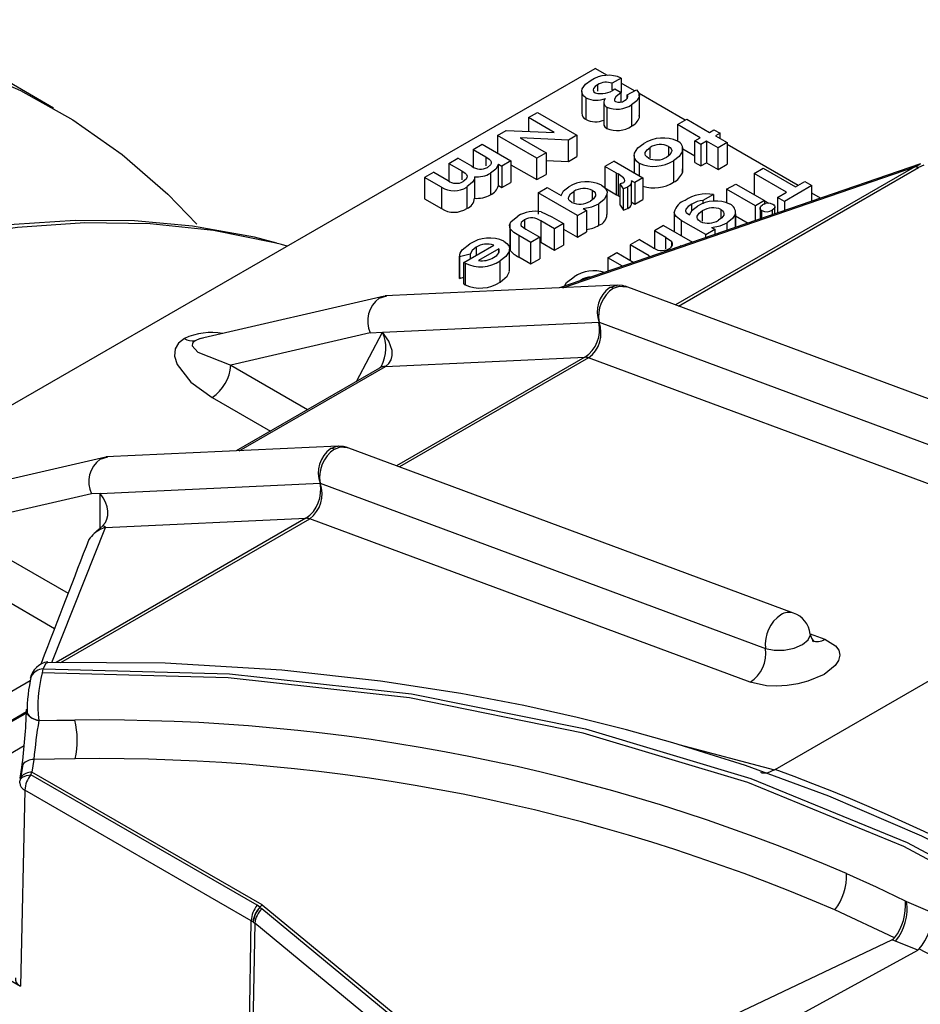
# Model space of a CAD drawing. Header units: inches. Extents: x 0 to 44, y 0 to 34.
# Tile 11 of 15: x 30.3 to 32.4, y 28.4 to 30.6. Entities that reach past the tile are written whole.
import ezdxf

# ---------------------------------------------------------------- set-up
doc = ezdxf.new("R2010")
doc.units = ezdxf.units.IN
doc.header["$LTSCALE"] = 4
doc.header["$MEASUREMENT"] = 0

msp = doc.modelspace()

# ---------------------------------------------------------------- linework, layer by layer
for p, q in [((30.42, 30.414), (30.0441, 30.6309)), ((29.0378, 29.0037), (31.6352, 30.5031)), ((31.6629, 30.4871), (31.6352, 30.5031)), ((31.6935, 30.4813), (31.6731, 30.4695)), ((31.6935, 30.4813), (31.6935, 30.4486)), ((31.6048, 30.4509), (31.6048, 30.4027)), ((31.6405, 30.4664), (31.6405, 30.4519)), ((31.6731, 30.4546), (31.6731, 30.4695)), ((31.6788, 30.4571), (31.6935, 30.4486)), ((31.7229, 30.4525), (31.6935, 30.4695)), ((31.7071, 30.4433), (31.7275, 30.4551)), ((31.6144, 30.4366), (31.6144, 30.3884)), ((31.6935, 30.4278), (31.6935, 30.4486)), ((31.7071, 30.4363), (31.7071, 30.4433)), ((31.8369, 30.3867), (31.7334, 30.4464)), ((31.7341, 30.4412), (31.7341, 30.4456)), ((31.7342, 30.3928), (31.7342, 30.441)), ((31.6543, 30.426), (31.6543, 30.3778)), ((31.6612, 30.4162), (31.6612, 30.368)), ((31.7168, 30.4215), (31.7168, 30.3733)), ((31.4852, 30.3925), (31.5056, 30.4042)), ((31.5432, 30.359), (31.4852, 30.3925)), ((31.4852, 30.3925), (31.4852, 30.3615)), ((31.5056, 30.4042), (31.594, 30.3532)), ((31.7342, 30.3928), (31.7335, 30.3973)), ((31.8199, 30.3769), (31.8403, 30.3887)), ((31.8403, 30.3887), (31.8913, 30.3592)), ((31.4161, 30.3526), (31.4352, 30.3636)), ((31.4352, 30.3636), (31.5432, 30.359)), ((31.8709, 30.3475), (31.8199, 30.3769)), ((31.8199, 30.3769), (31.8199, 30.3397)), ((31.8913, 30.3592), (31.9015, 30.3651)), ((31.9015, 30.3651), (31.9151, 30.3573)), ((31.4161, 30.3526), (31.4161, 30.3128)), ((31.5045, 30.3015), (31.4161, 30.3526)), ((31.575, 30.3422), (31.4667, 30.3469)), ((31.4667, 30.3469), (31.5249, 30.3133)), ((31.594, 30.3532), (31.575, 30.3422)), ((31.575, 30.294), (31.575, 30.3422)), ((31.594, 30.3532), (31.594, 30.305)), ((31.8584, 30.3403), (31.8709, 30.3475)), ((31.872, 30.3324), (31.8584, 30.3403)), ((31.8584, 30.2921), (31.8584, 30.3403)), ((31.9151, 30.3573), (31.9049, 30.3514)), ((31.9049, 30.3514), (31.931, 30.3363)), ((31.9151, 30.3455), (31.9151, 30.3573)), ((31.3612, 30.3209), (31.3816, 30.3327)), ((31.3612, 30.3209), (31.3897, 30.3045)), ((31.3612, 30.3209), (31.3612, 30.2818)), ((31.3816, 30.3327), (31.4462, 30.2954)), ((31.7584, 30.3021), (31.7584, 30.3257)), ((31.7997, 30.3279), (31.7997, 30.3071)), ((31.8314, 30.2774), (31.8314, 30.3256)), ((31.8314, 30.3221), (31.8584, 30.3064)), ((31.8845, 30.3396), (31.872, 30.3324)), ((31.872, 30.3324), (31.872, 30.2842)), ((31.9106, 30.3246), (31.8845, 30.3396)), ((31.8845, 30.3396), (31.8845, 30.2914)), ((31.931, 30.3363), (31.9106, 30.3246)), ((31.9106, 30.2764), (31.9106, 30.3246)), ((31.931, 30.3363), (31.931, 30.2881)), ((32.0902, 30.2405), (31.931, 30.3324)), ((31.3068, 30.2895), (31.3272, 30.3013)), ((31.3582, 30.2834), (31.3272, 30.3013)), ((31.3897, 30.3045), (31.3897, 30.2844)), ((31.5249, 30.3133), (31.5045, 30.3015)), ((31.5045, 30.2533), (31.5045, 30.3015)), ((31.5249, 30.3133), (31.5249, 30.2651)), ((31.5249, 30.2962), (31.575, 30.294)), ((31.575, 30.294), (31.594, 30.305)), ((31.7224, 30.3073), (31.7224, 30.2686)), ((31.8307, 30.3172), (31.8307, 30.269)), ((31.3068, 30.2895), (31.3357, 30.2728)), ((31.3068, 30.2895), (31.3068, 30.2504)), ((31.4181, 30.2881), (31.4258, 30.2836)), ((31.4181, 30.2398), (31.4181, 30.2881)), ((31.4462, 30.2954), (31.4258, 30.2836)), ((31.4258, 30.2836), (31.4258, 30.2354)), ((31.4462, 30.2954), (31.4462, 30.2472)), ((31.4462, 30.2869), (31.5045, 30.2533)), ((32.3651, 30.2887), (31.5549, 30.0103)), ((31.5627, 30.0106), (32.3519, 30.2818)), ((31.6774, 30.2946), (31.657, 30.2828)), ((31.6831, 30.2677), (31.657, 30.2828)), ((31.657, 30.2828), (31.657, 30.2346)), ((31.6774, 30.2946), (31.742, 30.2573)), ((31.734, 30.2899), (31.734, 30.2619)), ((31.8109, 30.2958), (31.8109, 30.2476)), ((32.3519, 30.2818), (31.8153, 29.972)), ((31.8219, 29.9695), (32.3603, 30.2804)), ((31.8307, 30.269), (31.8311, 30.2774)), ((31.8584, 30.2921), (31.872, 30.2842)), ((31.872, 30.2842), (31.8845, 30.2914)), ((31.8845, 30.2914), (31.9106, 30.2764)), ((31.9106, 30.2764), (31.931, 30.2881)), ((31.9917, 30.2673), (32.0121, 30.2791)), ((32.0121, 30.2791), (32.0846, 30.2372)), ((32.3519, 30.2818), (32.3644, 30.2884)), ((32.3724, 30.2857), (32.3603, 30.2804)), ((31.2729, 30.2699), (31.2525, 30.2581)), ((31.29, 30.2364), (31.2525, 30.2581)), ((31.2525, 30.2581), (31.2525, 30.2099)), ((31.2729, 30.2699), (31.3053, 30.2511)), ((31.3357, 30.2728), (31.3357, 30.253)), ((31.3641, 30.2599), (31.3641, 30.2117)), ((31.4003, 30.2675), (31.4003, 30.2193)), ((31.5045, 30.2533), (31.5249, 30.2651)), ((31.6831, 30.2677), (31.6863, 30.266)), ((31.6831, 30.2195), (31.6831, 30.2677)), ((31.6863, 30.266), (31.6863, 30.2177)), ((31.742, 30.2573), (31.7238, 30.2469)), ((31.742, 30.2573), (31.742, 30.2091)), ((32.0642, 30.2254), (31.9917, 30.2673)), ((31.9917, 30.2673), (31.9917, 30.2197)), ((31.29, 30.2364), (31.29, 30.1882)), ((31.347, 30.2368), (31.347, 30.1886)), ((31.4181, 30.2398), (31.4258, 30.2354)), ((31.4258, 30.2354), (31.4462, 30.2472)), ((31.5069, 30.2237), (31.5273, 30.2355)), ((31.5273, 30.2355), (31.5584, 30.2175)), ((31.657, 30.2346), (31.6831, 30.2195)), ((31.6983, 30.2465), (31.6912, 30.244)), ((31.6984, 30.2327), (31.6912, 30.244)), ((31.6912, 30.1958), (31.6912, 30.244)), ((31.7079, 30.2364), (31.6984, 30.2327)), ((31.6984, 30.1845), (31.6984, 30.2327)), ((31.7079, 30.2364), (31.7079, 30.1882)), ((31.7159, 30.2514), (31.7238, 30.2469)), ((31.7164, 30.1976), (31.7164, 30.2459)), ((31.7238, 30.2469), (31.7238, 30.1986)), ((31.93, 30.2317), (31.9504, 30.2435)), ((31.93, 30.2317), (31.93, 30.2015)), ((31.9946, 30.1944), (31.93, 30.2317)), ((31.9504, 30.2435), (32.015, 30.2062)), ((32.1209, 30.2398), (32.0597, 30.2045)), ((32.0846, 30.2372), (32.105, 30.249)), ((32.105, 30.249), (32.1209, 30.2398)), ((32.1209, 30.2047), (32.1209, 30.2398)), ((31.2525, 30.2099), (31.29, 30.1882)), ((31.5953, 30.1727), (31.5069, 30.2237)), ((31.5069, 30.2237), (31.5069, 30.1755)), ((31.5869, 30.2267), (31.5869, 30.2027)), ((31.6289, 30.2085), (31.6289, 30.2292)), ((31.662, 30.1749), (31.662, 30.2231)), ((31.6831, 30.2195), (31.6863, 30.2177)), ((31.6863, 30.2177), (31.6912, 30.2147)), ((31.7238, 30.1986), (31.742, 30.2091)), ((31.9002, 30.2197), (31.8769, 30.2063)), ((31.9002, 30.2197), (31.9002, 30.2048)), ((32.0438, 30.2136), (32.0642, 30.2254)), ((32.0438, 30.2136), (32.0438, 30.1783)), ((32.0597, 30.2045), (32.0438, 30.2136)), ((32.1404, 30.2115), (32.1209, 30.2228)), ((31.6084, 30.1887), (31.6157, 30.1844)), ((31.6432, 30.1508), (31.6432, 30.199)), ((31.6912, 30.1958), (31.6984, 30.1845)), ((31.6984, 30.1845), (31.7079, 30.1882)), ((31.7159, 30.2032), (31.7238, 30.1986)), ((31.8518, 30.1834), (31.8518, 30.1983)), ((31.8769, 30.2063), (31.8769, 30.1993)), ((31.9173, 30.1663), (31.9173, 30.1862)), ((32.015, 30.2062), (31.9946, 30.1944)), ((31.9946, 30.1614), (31.9946, 30.1944)), ((32.0048, 30.1899), (32.0048, 30.1649)), ((32.015, 30.2062), (32.015, 30.1977)), ((32.015, 30.2056), (32.0243, 30.2002)), ((32.0378, 30.1762), (32.0378, 30.1917)), ((32.0597, 30.2045), (32.0597, 30.1837)), ((31.5139, 30.181), (31.5376, 30.1702)), ((31.5376, 30.1702), (31.5643, 30.1548)), ((31.5953, 30.1727), (31.6157, 30.1844)), ((31.5953, 30.1245), (31.5953, 30.1727)), ((31.6157, 30.1844), (31.6157, 30.1362)), ((31.8125, 30.179), (31.8125, 30.1363)), ((31.8754, 30.1831), (31.8754, 30.1598)), ((31.9496, 30.1768), (31.9496, 30.1459)), ((31.9498, 30.146), (31.9498, 30.1841)), ((31.9498, 30.1721), (31.9781, 30.1557)), ((32.0087, 30.1662), (32.0087, 30.1837)), ((32.032, 30.1846), (32.032, 30.1742)), ((31.4433, 30.1537), (31.4433, 30.1054)), ((31.444, 30.1432), (31.444, 30.0949)), ((31.469, 30.1499), (31.4795, 30.1422)), ((31.4764, 30.1629), (31.4764, 30.1444)), ((31.4795, 30.1422), (31.511, 30.124)), ((31.5439, 30.143), (31.5129, 30.1609)), ((31.5129, 30.1609), (31.5129, 30.1127)), ((31.5643, 30.1548), (31.5439, 30.143)), ((31.5439, 30.0948), (31.5439, 30.143)), ((31.5643, 30.1548), (31.5643, 30.1065)), ((31.5643, 30.1424), (31.5953, 30.1245)), ((31.7886, 30.1501), (31.7682, 30.1383)), ((31.7886, 30.1501), (31.8532, 30.1128)), ((31.8831, 30.13), (31.828, 30.1619)), ((31.828, 30.1619), (31.828, 30.1273)), ((31.8831, 30.13), (31.9035, 30.1418)), ((31.8963, 30.146), (31.9035, 30.1418)), ((31.9035, 30.1418), (31.9035, 30.1301)), ((31.9313, 30.1396), (31.9313, 30.1565)), ((31.4906, 30.1122), (31.4635, 30.1279)), ((31.4635, 30.1279), (31.4635, 30.0797)), ((31.511, 30.124), (31.4906, 30.1122)), ((31.511, 30.124), (31.511, 30.0758)), ((31.5953, 30.1245), (31.6157, 30.1362)), ((31.7939, 30.1234), (31.7682, 30.1383)), ((31.7682, 30.1383), (31.7682, 30.0993)), ((31.7939, 30.1234), (31.8062, 30.1153)), ((31.7939, 30.0982), (31.7939, 30.1234)), ((31.8831, 30.1231), (31.8831, 30.13)), ((30.9443, 30.1043), (30.9315, 30.1077)), ((31.3406, 30.0675), (31.4074, 30.1061)), ((31.3679, 30.1016), (31.3679, 30.0832)), ((31.4188, 30.0982), (31.3734, 30.0721)), ((31.4188, 30.0892), (31.4188, 30.0982)), ((31.4427, 30.0489), (31.4427, 30.0971)), ((31.4906, 30.064), (31.4906, 30.1122)), ((31.511, 30.1136), (31.5129, 30.1127)), ((31.5129, 30.1127), (31.5439, 30.0948)), ((31.5439, 30.0948), (31.5643, 30.1065)), ((31.7342, 30.1187), (31.7138, 30.1069)), ((31.7562, 30.0824), (31.7138, 30.1069)), ((31.7138, 30.1069), (31.7138, 30.0723)), ((31.7342, 30.1187), (31.7623, 30.1025)), ((31.8062, 30.1153), (31.8062, 30.1029)), ((31.8276, 30.104), (31.8258, 30.105)), ((31.8258, 30.105), (31.8258, 30.1034)), ((31.3307, 30.0825), (31.3307, 30.0343)), ((31.3546, 30.0861), (31.3308, 30.0797)), ((31.3308, 30.0315), (31.3308, 30.0797)), ((31.3546, 30.0861), (31.3546, 30.0756)), ((31.4635, 30.0797), (31.4906, 30.064)), ((31.4906, 30.064), (31.511, 30.0758)), ((31.6635, 30.0778), (31.6839, 30.0896)), ((31.6963, 30.0589), (31.6635, 30.0778)), ((31.6635, 30.0778), (31.6635, 30.0476)), ((31.6839, 30.0896), (31.7219, 30.0677)), ((31.7562, 30.0794), (31.7562, 30.0824)), ((31.3436, 30.0658), (31.3406, 30.0675)), ((31.3406, 30.0193), (31.3406, 30.0675)), ((31.3436, 30.0658), (31.3436, 30.0175)), ((31.4216, 30.0229), (31.4216, 30.0711)), ((31.3312, 30.0343), (31.3308, 30.0315)), ((31.3308, 30.0315), (31.3406, 30.0341)), ((31.6845, 30.0162), (31.164, 29.9923)), ((31.3406, 30.0193), (31.3436, 30.0175)), ((31.6019, 30.0279), (31.6019, 30.0265)), ((32.7053, 29.6417), (31.7021, 30.014)), ((31.1626, 29.9919), (30.7473, 29.8959)), ((31.1504, 29.9874), (31.1676, 29.9925)), ((31.1579, 29.9107), (31.6437, 29.9331)), ((31.6437, 29.9331), (32.643, 29.5623)), ((31.1306, 29.9095), (30.8174, 29.837)), ((31.0999, 29.8006), (31.1579, 29.9107)), ((31.1306, 29.9095), (31.1579, 29.9107)), ((30.7558, 29.8974), (30.7479, 29.8959)), ((31.1644, 29.834), (31.6119, 29.8546)), ((31.6119, 29.8546), (31.1896, 29.6108)), ((30.8174, 29.837), (30.9901, 29.7373)), ((30.8367, 29.6449), (31.1644, 29.834)), ((31.1557, 29.835), (31.1514, 29.8304)), ((31.6203, 29.8532), (31.1962, 29.6084)), ((32.6086, 29.4864), (31.6203, 29.8532)), ((31.1514, 29.8304), (30.8295, 29.6445)), ((30.7756, 29.7647), (30.9066, 29.689)), ((31.0589, 29.6551), (30.5384, 29.6311)), ((32.0797, 29.2806), (31.0765, 29.6528)), ((30.537, 29.6308), (30.1217, 29.5347)), ((30.5248, 29.6262), (30.5419, 29.6313)), ((32.0387, 28.9298), (33.1999, 29.6002)), ((30.5248, 29.5492), (31.0181, 29.5719)), ((31.0181, 29.5719), (32.0174, 29.2011)), ((30.505, 29.5483), (30.1917, 29.4758)), ((30.5248, 29.5492), (30.505, 29.5483)), ((30.5248, 29.4714), (30.5248, 29.5492)), ((30.9863, 29.4935), (30.4259, 29.1699)), ((30.4366, 29.1699), (30.9947, 29.492)), ((30.5364, 29.4728), (30.9863, 29.4935)), ((31.9829, 29.1253), (30.9947, 29.492)), ((30.1917, 29.4758), (30.4529, 29.3251)), ((30.4162, 29.17), (30.5364, 29.4728)), ((30.5311, 29.4769), (30.5248, 29.4714)), ((30.5364, 29.4728), (30.5311, 29.4769)), ((30.15, 29.4035), (30.4225, 29.2462)), ((32.1172, 29.2338), (32.15, 29.2217)), ((30.3964, 29.1555), (30.3948, 29.1466)), ((30.3966, 29.1555), (30.3964, 29.1555)), ((30.3674, 29.1284), (29.5946, 28.6823)), ((29.6224, 28.6341), (30.3593, 29.0594)), ((30.3592, 29.0624), (30.3594, 29.0643)), ((30.3592, 29.0615), (30.3592, 29.0624)), ((30.3595, 29.0649), (30.3594, 29.0643)), ((30.3599, 29.0598), (30.3607, 29.0602)), ((30.3591, 29.0561), (29.6224, 28.6309)), ((30.3606, 29.057), (30.3604, 29.0568)), ((30.3544, 28.9827), (30.1505, 28.865)), ((31.8225, 28.9855), (32.0374, 28.929)), ((30.3756, 28.9521), (30.3716, 28.9236)), ((30.4686, 28.9535), (30.3756, 28.9521)), ((30.3455, 28.9097), (30.3489, 28.9337)), ((30.351, 28.9411), (30.347, 28.9127)), ((32.0374, 28.929), (32.0387, 28.9298)), ((30.3444, 28.9019), (30.3449, 28.9053)), ((30.3691, 28.9179), (30.3716, 28.9236)), ((30.8767, 28.6248), (30.3691, 28.9179)), ((30.8877, 28.6257), (30.3716, 28.9236)), ((30.3442, 28.8996), (30.3444, 28.9019)), ((30.3557, 28.8832), (30.3458, 28.4429)), ((30.8633, 28.5901), (30.3557, 28.8832)), ((29.9921, 28.6471), (30.3458, 28.4429)), ((30.8825, 28.6207), (30.8767, 28.6248)), ((30.8825, 28.6207), (30.8877, 28.6257)), ((30.8831, 28.6202), (30.8825, 28.6207)), ((30.8877, 28.6257), (30.8831, 28.6202)), ((30.8831, 28.6202), (30.8875, 28.6171)), ((31.4613, 28.1425), (30.8875, 28.6171)), ((30.8877, 28.6257), (31.4656, 28.1506)), ((32.3337, 28.6336), (32.3907, 28.6086)), ((32.3065, 28.5518), (32.1729, 28.6143)), ((30.8527, 27.8788), (30.8633, 28.5901)), ((30.8713, 28.5844), (30.8594, 27.8744)), ((30.8633, 28.5901), (30.8676, 28.5873)), ((30.8676, 28.5873), (30.8683, 28.5868)), ((30.8683, 28.5868), (30.8713, 28.5844)), ((31.4492, 28.1079), (30.8713, 28.5844)), ((31.4771, 28.1561), (32.3008, 28.5475)), ((32.3088, 28.5444), (32.3008, 28.5475)), ((32.3586, 28.5242), (32.3088, 28.5444)), ((31.5989, 28.1083), (32.3586, 28.5242)), ((32.3626, 28.5264), (32.3619, 28.5268))]:
    msp.add_line(p, q)
at = {"flags": 128}
for points in [[(29.0443, 30.4822), (29.2045, 30.5296), (29.3621, 30.5644), (29.5165, 30.5866), (29.6671, 30.5961), (29.8135, 30.5929), (29.955, 30.577), (30.0913, 30.5484), (30.2217, 30.5072), (30.3459, 30.4536), (30.4634, 30.3878), (30.5737, 30.31), (30.6765, 30.2204), (30.7415, 30.1535)], [(31.6144, 30.4366), (31.6087, 30.4411), (31.6055, 30.4463), (31.6048, 30.4516), (31.6062, 30.4574), (31.6137, 30.4676), (31.6257, 30.4762)], [(31.6405, 30.4664), (31.635, 30.4624), (31.6315, 30.4578), (31.6308, 30.4552), (31.631, 30.4528), (31.6324, 30.4504), (31.635, 30.4483)], [(31.7275, 30.4551), (31.7332, 30.4484), (31.7342, 30.441)], [(31.6935, 30.4486), (31.6813, 30.4394), (31.6781, 30.4339), (31.6783, 30.4311), (31.6791, 30.4297), (31.6806, 30.4285)], [(31.701, 30.4307), (31.7048, 30.4334), (31.7073, 30.4365), (31.7082, 30.44), (31.708, 30.4417), (31.7071, 30.4433)], [(31.7342, 30.441), (31.7285, 30.4304), (31.7168, 30.4215)], [(31.6548, 30.3778), (31.6546, 30.3759), (31.6568, 30.3715), (31.6612, 30.368)], [(31.734, 30.2899), (31.7275, 30.2949), (31.7237, 30.3007), (31.7224, 30.3068), (31.7233, 30.313), (31.7308, 30.3246), (31.7439, 30.3344)], [(31.7544, 30.3017), (31.7507, 30.3043), (31.7483, 30.3074), (31.7473, 30.3105), (31.7475, 30.314), (31.7513, 30.3204), (31.7584, 30.3257)], [(31.7997, 30.3279), (31.8033, 30.3253), (31.8058, 30.3222), (31.8067, 30.319), (31.8065, 30.3156), (31.8027, 30.3093), (31.7957, 30.3041)], [(31.3897, 30.3045), (31.3974, 30.2993), (31.4004, 30.2963), (31.4019, 30.293), (31.4018, 30.2898), (31.4004, 30.2866), (31.3935, 30.2806)], [(31.8307, 30.3172), (31.8237, 30.3056), (31.8109, 30.2958)], [(31.4181, 30.2881), (31.4123, 30.2769), (31.4003, 30.2675)], [(31.3357, 30.2728), (31.3434, 30.2676), (31.3464, 30.2647), (31.3477, 30.2613), (31.3474, 30.258), (31.3456, 30.2547), (31.3388, 30.249)], [(31.3641, 30.2599), (31.364, 30.2567), (31.3633, 30.2535), (31.3598, 30.2473), (31.347, 30.2368)], [(31.6983, 30.2465), (31.6999, 30.2477), (31.701, 30.2489), (31.7017, 30.2517), (31.701, 30.2545), (31.6989, 30.2571), (31.6863, 30.266)], [(31.5584, 30.2175), (31.5642, 30.2282), (31.5758, 30.2373)], [(31.649, 30.2411), (31.6524, 30.2389), (31.6554, 30.2365), (31.6598, 30.2312), (31.6618, 30.2256), (31.6615, 30.2196), (31.6554, 30.2084), (31.6432, 30.199)], [(31.7159, 30.2514), (31.7165, 30.2494), (31.7166, 30.2474), (31.7154, 30.2433), (31.7124, 30.2396), (31.7079, 30.2364)], [(31.5825, 30.2023), (31.5787, 30.205), (31.5763, 30.2081), (31.5753, 30.2113), (31.5757, 30.2149), (31.5797, 30.2213), (31.5869, 30.2267)], [(31.6289, 30.2292), (31.6325, 30.2266), (31.6349, 30.2235), (31.6358, 30.2203), (31.6355, 30.2168), (31.6315, 30.2105), (31.6244, 30.2052)], [(31.6084, 30.1887), (31.6273, 30.1922), (31.6432, 30.199)], [(31.8518, 30.1983), (31.8439, 30.193), (31.8386, 30.1867), (31.8379, 30.1831), (31.8384, 30.1814), (31.8394, 30.1799), (31.847, 30.1745)], [(31.847, 30.1745), (31.8527, 30.185), (31.8644, 30.1938)], [(31.9173, 30.1862), (31.9208, 30.1836), (31.9231, 30.1805), (31.9238, 30.1773), (31.9233, 30.1739), (31.9191, 30.1677), (31.912, 30.1624)], [(32.0087, 30.1837), (32.0067, 30.1851), (32.0054, 30.1868), (32.0048, 30.1886), (32.0048, 30.1904), (32.0066, 30.194), (32.0104, 30.197)], [(32.0339, 30.1979), (32.0359, 30.1965), (32.0372, 30.1948), (32.0377, 30.193), (32.0377, 30.1911), (32.0358, 30.1876), (32.032, 30.1846)], [(31.444, 30.1432), (31.4426, 30.151), (31.4459, 30.1587), (31.4618, 30.1715)], [(31.828, 30.1619), (31.8168, 30.1703), (31.8134, 30.1753), (31.8125, 30.1806)], [(31.8707, 30.1595), (31.8671, 30.162), (31.8647, 30.1651), (31.8638, 30.1682), (31.8642, 30.1717), (31.8682, 30.1779), (31.8754, 30.1831)], [(31.9496, 30.1768), (31.9434, 30.1658), (31.9313, 30.1565)], [(30.9206, 30.1107), (30.8709, 30.1244), (30.7317, 30.1491), (30.6018, 30.1606), (30.4683, 30.1619), (30.3315, 30.153), (30.1919, 30.1339), (30.0499, 30.1048), (29.906, 30.0656), (29.7604, 30.0167), (29.6137, 29.958), (29.4663, 29.8899), (29.3185, 29.8125), (29.1708, 29.7261), (29.0236, 29.631)], [(30.9315, 30.1077), (30.9158, 30.1118), (30.779, 30.1392), (30.637, 30.1541), (30.4902, 30.1563), (30.3393, 30.146), (30.1846, 30.1231), (30.0269, 30.0876), (29.8666, 30.0398), (29.7042, 29.9798), (29.5404, 29.9077), (29.3758, 29.824), (29.2108, 29.7287), (29.0462, 29.6224)], [(31.4635, 30.1279), (31.4523, 30.135), (31.444, 30.1432)], [(31.4764, 30.1629), (31.4694, 30.157), (31.4681, 30.1534), (31.4682, 30.1516), (31.469, 30.1499)], [(31.8963, 30.146), (31.9153, 30.1496), (31.9313, 30.1565)], [(31.3308, 30.0797), (31.3319, 30.088), (31.3366, 30.0958), (31.3537, 30.1091)], [(31.3679, 30.1016), (31.3589, 30.0945), (31.3546, 30.0861)], [(31.4303, 30.1151), (31.4369, 30.1103), (31.4412, 30.1046), (31.4427, 30.0988), (31.4419, 30.0924), (31.4347, 30.0808), (31.4216, 30.0711)], [(31.8002, 30.0979), (31.8029, 30.0997), (31.8053, 30.1016), (31.8083, 30.106), (31.8086, 30.1108), (31.8062, 30.1153)], [(31.4071, 30.0784), (31.4142, 30.0834), (31.4189, 30.0893)], [(31.4216, 30.0229), (31.438, 30.0365), (31.4426, 30.047), (31.4423, 30.0489)], [(31.5659, 30.0141), (31.566, 30.0143), (31.5707, 30.0222), (31.5878, 30.0355)], [(31.6676, 30.0111), (31.6814, 30.016), (31.6845, 30.0156)], [(31.6759, 30.0097), (31.6896, 30.0146), (31.7043, 30.013)], [(31.7044, 30.0131), (31.6964, 30.0154), (31.6846, 30.0163)], [(31.1644, 29.834), (31.1725, 29.8408), (31.1775, 29.8492), (31.1797, 29.8586), (31.1794, 29.8696), (31.1721, 29.8909), (31.1579, 29.9107)], [(30.7135, 29.8969), (30.7004, 29.8864), (30.693, 29.8733), (30.6915, 29.8569), (30.6971, 29.8382), (30.7279, 29.799), (30.7756, 29.7647)], [(30.7375, 29.8918), (30.734, 29.8894), (30.7317, 29.8866), (30.7307, 29.8803), (30.7436, 29.8658), (30.8174, 29.837)], [(30.7479, 29.8959), (30.7421, 29.894), (30.7375, 29.8918)], [(31.0787, 29.652), (31.0707, 29.6542), (31.059, 29.6551)], [(31.042, 29.65), (31.0558, 29.6548), (31.0589, 29.6545)], [(31.0503, 29.6485), (31.064, 29.6534), (31.0787, 29.6519)], [(30.5112, 29.4593), (30.5179, 29.4656), (30.5248, 29.4714)], [(32.15, 29.2217), (32.1744, 29.2071), (32.1814, 29.197), (32.1837, 29.186), (32.1811, 29.1745), (32.1736, 29.1629), (32.1487, 29.143), (32.1122, 29.1274), (32.0893, 29.1215), (32.0655, 29.1178), (32.0418, 29.1164), (32.0191, 29.1174), (31.9829, 29.1253)], [(32.0174, 29.2011), (32.0363, 29.1971), (32.0587, 29.1974), (32.0811, 29.2019), (32.1002, 29.2099), (32.1131, 29.2203), (32.1177, 29.2315), (32.1176, 29.2335)], [(30.3966, 29.1555), (30.4032, 29.1685), (30.4074, 29.1697)], [(33.222, 28.2153), (33.1357, 28.2913), (33.0454, 28.3651), (32.9258, 28.4549), (32.7747, 28.557), (32.576, 28.6744), (32.3678, 28.7798), (32.1589, 28.8697), (31.9722, 28.9382), (31.8096, 28.9895), (31.7056, 29.0186), (31.5943, 29.0465), (31.4753, 29.073), (31.334, 29.1), (31.1534, 29.1279), (30.9324, 29.1525), (30.6708, 29.1685), (30.4074, 29.17)], [(30.3966, 29.1555), (30.8147, 29.1444), (31.2227, 29.0991), (31.6132, 29.0204), (31.9839, 28.9093), (32.3346, 28.7657), (32.6628, 28.59), (32.9629, 28.3849), (33.2327, 28.1517), (33.4697, 27.8929), (33.6718, 27.6109), (33.8366, 27.31), (33.9643, 26.9905)], [(33.9489, 26.9905), (33.8212, 27.3091), (33.6563, 27.6094), (33.4543, 27.8906), (33.2192, 28.1469), (32.9527, 28.3771), (32.6547, 28.5811), (32.3275, 28.7566), (31.9777, 28.9001), (31.6081, 29.0112), (31.2187, 29.09), (30.8118, 29.1354), (30.3948, 29.1466)], [(30.387, 29.0392), (30.3806, 29.0408), (30.3748, 29.043), (30.3697, 29.0458), (30.3655, 29.049), (30.3623, 29.0525), (30.3602, 29.0564), (30.3592, 29.0604), (30.3592, 29.0615)], [(30.3595, 29.0649), (30.3601, 29.0572), (30.3608, 29.0562)], [(30.387, 29.0398), (30.4276, 29.0402), (30.4681, 29.0403)], [(32.0374, 28.929), (32.0206, 28.9211), (32.0097, 28.9212), (32.007, 28.9226)], [(30.3444, 28.9019), (30.3458, 28.9075), (30.3508, 28.9124), (30.3592, 28.9161), (30.3691, 28.9179)], [(32.1988, 28.6963), (32.2651, 28.6663), (32.3307, 28.6351)], [(32.3307, 28.6351), (32.3322, 28.6343), (32.3337, 28.6336)], [(32.3008, 28.5475), (32.3041, 28.5495), (32.3065, 28.5518)], [(32.3619, 28.5268), (32.3604, 28.5254), (32.3586, 28.5242)], [(33.8218, 26.8685), (33.7734, 27.0054), (33.7224, 27.1302), (33.6597, 27.2641), (33.598, 27.3802), (33.5233, 27.5054), (33.449, 27.6164), (33.3632, 27.731), (33.2756, 27.8359), (33.1309, 27.987), (32.976, 28.1253), (32.8057, 28.2563), (32.7378, 28.3037), (32.6663, 28.351), (32.5915, 28.3978), (32.5161, 28.4425), (32.446, 28.482), (32.3626, 28.5264)]]:
    msp.add_lwpolyline(points, dxfattribs=at)
for centre, radius, start, end in [((31.6642, 30.4173), 0.0703, 65.4139, 123.1805), ((31.649, 30.492), 0.0458, 252.2046, 310.4391), ((31.66, 30.4343), 0.0376, 69.627, 121.3289), ((31.6373, 30.486), 0.0544, 245.1628, 292.4212), ((31.6665, 30.4271), 0.0121, 134.2883, 244.1252), ((31.6889, 30.4482), 0.0213, 247.3242, 304.8041), ((31.6841, 30.47), 0.0585, 246.98, 303.9315), ((31.6196, 30.4017), 0.0142, 176.1725, 248.9951), ((31.6365, 30.4332), 0.0499, 243.8387, 290.9831), ((31.7021, 30.4039), 0.034, 295.6755, 340.9476), ((31.6839, 30.4247), 0.0611, 248.2783, 302.6331), ((31.787, 30.266), 0.0808, 65.8728, 122.1865), ((31.781, 30.29), 0.0422, 63.6745, 122.3543), ((31.8119, 30.3221), 0.0194, 345.5906, 65.3727), ((31.7729, 30.3397), 0.0423, 243.9657, 302.5772), ((31.378, 30.3097), 0.0329, 233.0483, 297.966), ((31.7669, 30.3658), 0.0827, 246.5481, 302.1892), ((32.3525, 30.2606), 0.0213, 68.6563, 91.5784), ((31.3704, 30.3198), 0.0602, 263.9779, 299.7558), ((31.792, 30.285), 0.0419, 296.8849, 337.6411), ((31.3182, 30.2812), 0.053, 237.8429, 302.9383), ((31.3236, 30.2759), 0.0309, 233.4958, 299.342), ((31.3853, 30.2503), 0.0344, 295.7224, 342.2591), ((31.616, 30.1712), 0.0773, 64.6741, 121.3169), ((31.6102, 30.1899), 0.0436, 64.5497, 122.203), ((31.7666, 30.3182), 0.0834, 252.8382, 302.1318), ((31.3382, 30.2129), 0.0259, 289.8701, 357.3065), ((31.3704, 30.2716), 0.0603, 263.995, 299.7386), ((31.8841, 30.1374), 0.0839, 78.9177, 124.5065), ((31.3182, 30.233), 0.0529, 237.8393, 302.9418), ((31.6009, 30.2412), 0.043, 244.5857, 303.1376), ((31.7024, 30.2013), 0.0143, 292.831, 345.1539), ((31.8491, 30.1707), 0.038, 109.4309, 164.8654), ((31.8798, 30.1535), 0.0529, 93.1473, 122.0214), ((31.9048, 30.1294), 0.0761, 64.5668, 122.1066), ((31.8991, 30.1468), 0.0434, 65.234, 123.1319), ((31.9301, 30.1797), 0.0198, 351.4265, 68.0052), ((32.023, 30.1756), 0.0248, 64.0097, 120.5707), ((31.4997, 30.1112), 0.0712, 78.4565, 122.1851), ((31.4931, 30.1344), 0.033, 53.2348, 120.3079), ((31.6355, 30.1754), 0.0258, 287.3772, 358.7981), ((32.0195, 30.2065), 0.0252, 244.8398, 299.9292), ((31.6066, 30.213), 0.0722, 277.2532, 300.5129), ((31.8887, 30.1977), 0.0423, 244.8095, 303.4276), ((31.3975, 30.0428), 0.0794, 65.5659, 123.4245), ((31.3924, 30.0622), 0.0464, 71.1033, 121.9519), ((31.4086, 30.0936), 0.0112, 337.3042, 24.2873), ((31.7847, 30.1287), 0.0345, 229.4869, 296.7681), ((31.3818, 30.12), 0.0487, 260.0881, 301.271), ((31.4935, 30.1382), 0.0658, 221.0991, 242.8046), ((31.3781, 30.1342), 0.0766, 243.2182, 304.6167), ((31.6321, 29.9693), 0.0796, 72.2774, 123.7905), ((31.6267, 29.9875), 0.0474, 90.2106, 121.5251), ((31.3777, 30.0914), 0.0814, 245.1816, 302.6532), ((31.7068, 29.9564), 0.0673, 125.6555, 200.3211), ((31.7191, 29.9464), 0.0766, 124.3297, 190.0624), ((31.6682, 29.9899), 0.0213, 68.6563, 91.5784), ((31.1879, 29.9364), 0.0633, 126.3174, 205.1699), ((31.569, 29.9176), 0.0762, 304.2538, 11.6721), ((31.5787, 29.9087), 0.0694, 306.8129, 20.5078), ((30.7741, 29.7658), 0.1444, 79.7998, 114.7845), ((31.0799, 29.8751), 0.0857, 332.1062, 24.543), ((30.732, 29.9252), 0.0338, 236.6986, 279.2317), ((31.6125, 29.8334), 0.0213, 68.6563, 91.5784), ((30.7267, 29.8411), 0.0908, 302.6055, 357.3945), ((31.1653, 29.8061), 0.028, 91.935, 121.9677), ((31.0812, 29.5953), 0.0673, 125.6555, 200.3211), ((31.0935, 29.5853), 0.0766, 124.3297, 190.0624), ((31.0425, 29.6287), 0.0213, 68.6563, 91.5784), ((30.5623, 29.5752), 0.0633, 126.3174, 205.1699), ((30.9434, 29.5565), 0.0762, 304.2538, 11.6721), ((30.9531, 29.5476), 0.0694, 306.8129, 20.5078), ((30.9869, 29.4722), 0.0213, 68.6563, 91.5784), ((30.5589, 29.4004), 0.0757, 107.3077, 129.0033), ((32.0695, 29.2499), 0.0323, 71.4365, 123.2602), ((32.0637, 29.2292), 0.0537, 4.5554, 72.4913), ((32.096, 29.2111), 0.0793, 123.9202, 187.2463), ((32.1434, 29.2355), 0.0258, 184.3425, 228.8941), ((32.1323, 29.2487), 0.0323, 250.8823, 303.2866), ((31.9387, 29.1911), 0.0793, 303.9202, 7.2463), ((30.4137, 29.1242), 0.0472, 97.8319, 168.2589), ((30.3984, 29.1229), 0.0326, 93.3904, 150.8521), ((30.7703, 29.0534), 0.4097, 167.9403, 179.6769), ((30.6671, 29.073), 0.2821, 164.8764, 186.7497), ((29.1755, 29.0941), 1.1843, 352.2162, 358.5587), ((30.3899, 29.0736), 0.034, 210.9255, 265.0323), ((32.1708, 28.7614), 1.8054, 171.1468, 173.9372), ((30.5218, 24.7856), 4.255, 66.7894, 90.7236), ((30.2803, 28.9958), 0.193, 347.3407, 13.3447), ((30.3753, 28.9197), 0.0323, 89.4535, 138.6109), ((30.5257, 24.7894), 4.1645, 66.7019, 90.786), ((30.3611, 28.9342), 0.0122, 145.7102, 182.3627), ((30.6436, 25.1195), 4.0577, 49.4267, 69.8898), ((30.3571, 28.9058), 0.0122, 145.7208, 182.3569), ((30.3713, 28.8913), 0.0323, 89.4565, 138.6273), ((30.4161, 28.8797), 0.0605, 140.9547, 176.7344), ((30.3635, 28.9009), 0.0194, 184.009, 246.2288), ((32.0715, 28.6914), 0.1274, 322.7335, 2.1806), ((30.9238, 28.5866), 0.0606, 140.9812, 176.7202), ((30.9249, 28.5817), 0.0576, 137.3916, 174.394), ((30.9247, 28.5817), 0.0567, 137.1786, 174.8179), ((30.9255, 28.5779), 0.0546, 134.0977, 173.1116), ((32.2129, 28.6242), 0.1184, 322.324, 5.0788), ((32.2209, 28.6171), 0.114, 320.4148, 8.3271), ((32.2716, 28.6046), 0.1192, 319.2433, 1.9221)]:
    msp.add_arc(centre, radius, start, end)
for centre, major_axis, ratio, start_param, end_param in [((30.483, 29.5251), (0.0492, -0.047), 0.693581, 6.246477, 7.653628), ((30.5732, 29.4271), (0.085, 0.0459), 0.654649, 1.988639, 2.190926), ((29.2226, 26.0228), (1.5375, 4.0802), 0.005164, 0.577498, 0.692769), ((30.3737, 28.459), (0.0394, 0), 0.577202, 3.021872, 3.926801)]:
    msp.add_ellipse(centre, major_axis=major_axis, ratio=ratio, start_param=start_param, end_param=end_param)

doc.saveas('drawing.dxf')
